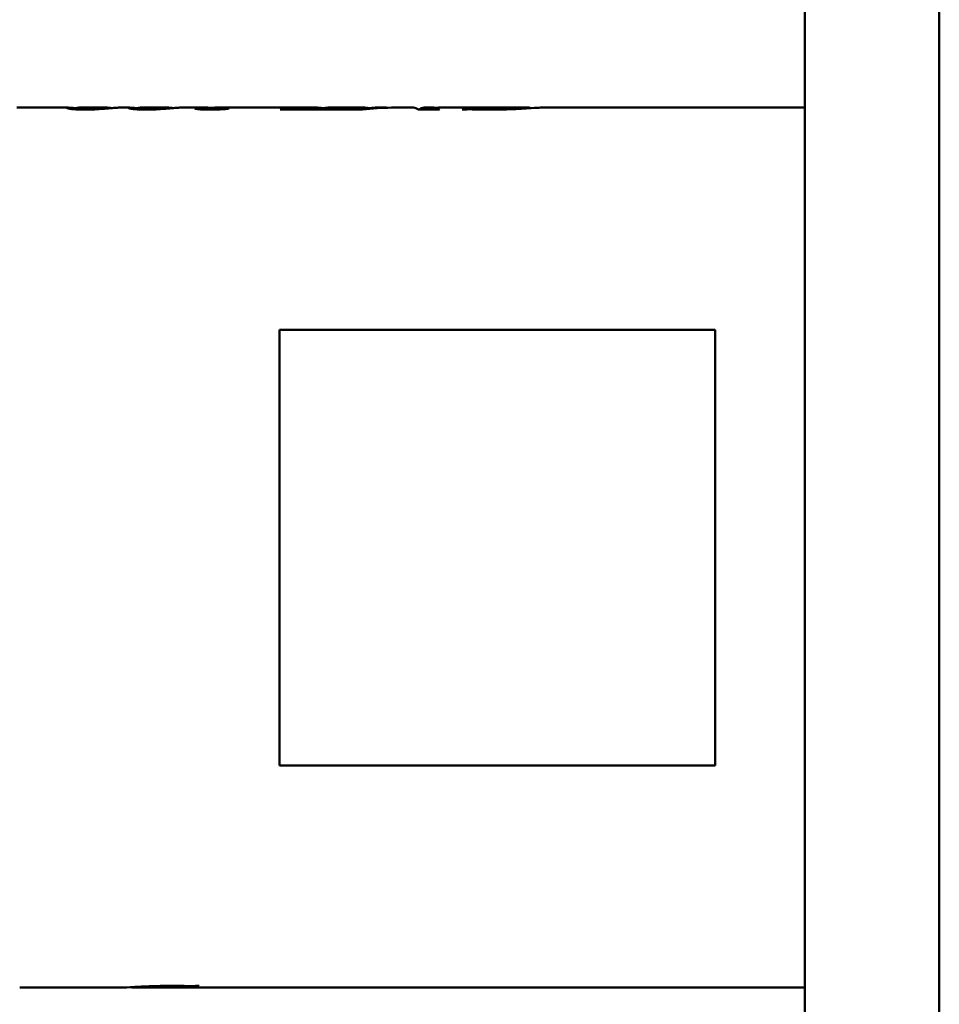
# Model space of a CAD drawing. Header units: millimetres. Extents: x 1066 to 1559, y 677 to 1180.
# Tile 3 of 5: x 1194 to 1375, y 808 to 1002. Entities that reach past the tile are written whole.
import ezdxf

# ---------------------------------------------------------------- set-up
doc = ezdxf.new("R2010")
doc.units = ezdxf.units.MM
doc.header["$LTSCALE"] = 6.25
doc.layers.add('Widoczne (ISO)', color=7, linetype='Continuous', lineweight=50)

msp = doc.modelspace()

# ---------------------------------------------------------------- linework, layer by layer
at = {"layer": 'Widoczne (ISO)'}
for p, q in [((1348.75, 678.23), (1348.75, 1178.02)), ((1375.25, 1176.49), (1375.25, 679.76)), ((1193.53, 984.82), (1203.73, 984.82)), ((1205.2, 984.49), (1205.2, 984.68)), ((1205.9, 984.82), (1211.38, 984.82)), ((1213.58, 984.82), (1215.82, 984.82)), ((1217.29, 984.49), (1217.29, 984.68)), ((1217.99, 984.82), (1223.47, 984.82)), ((1225.67, 984.82), (1230.38, 984.82)), ((1230.58, 984.45), (1230.58, 984.69)), ((1232.18, 984.79), (1232.18, 984.81)), ((1233.69, 984.82), (1252.74, 984.82)), ((1234.96, 984.6), (1234.96, 984.66)), ((1235.86, 984.82), (1235.86, 984.82)), ((1257.68, 984.46), (1245.39, 984.46)), ((1246.71, 984.75), (1247.15, 984.75)), ((1246.71, 984.46), (1246.71, 984.75)), ((1246.92, 984.46), (1246.92, 984.66)), ((1249.47, 984.55), (1250.79, 984.55)), ((1250.79, 984.46), (1250.79, 984.55)), ((1252.83, 984.55), (1253.75, 984.55)), ((1252.83, 984.46), (1252.83, 984.55)), ((1254.82, 984.82), (1262.11, 984.82)), ((1257.85, 984.5), (1257.85, 984.46)), ((1261.63, 984.46), (1257.85, 984.46)), ((1258.37, 984.75), (1258.81, 984.75)), ((1258.37, 984.66), (1258.37, 984.75)), ((1259.34, 984.46), (1259.34, 984.52)), ((1260.77, 984.46), (1260.77, 984.7)), ((1262.81, 984.6), (1262.81, 984.68)), ((1264.21, 984.82), (1266.35, 984.82)), ((1267.37, 984.82), (1271.7, 984.82)), ((1276.69, 984.46), (1272.65, 984.46)), ((1273.73, 984.82), (1275.72, 984.82)), ((1274.32, 984.46), (1274.32, 984.68)), ((1274.75, 984.46), (1274.75, 984.58)), ((1276.62, 984.82), (1294.38, 984.82)), ((1281.67, 984.43), (1281.24, 984.43)), ((1282.43, 984.76), (1282.86, 984.76)), ((1282.43, 984.5), (1282.43, 984.76)), ((1282.75, 984.5), (1282.75, 984.71)), ((1294.57, 984.71), (1294.57, 984.8)), ((1296.75, 984.82), (1348.75, 984.82)), ((1331.11, 941.05), (1245.26, 941.05)), ((1245.26, 941.05), (1245.26, 855.2)), ((1331.11, 855.2), (1331.11, 941.05)), ((1245.26, 855.2), (1331.11, 855.2)), ((1194.39, 811.44), (1196.18, 811.44)), ((1195.68, 811.43), (1199.56, 811.43)), ((1197.96, 811.44), (1197.96, 811.43)), ((1199.42, 811.44), (1199.42, 811.43)), ((1199.59, 811.44), (1199.59, 811.43)), ((1201.29, 811.43), (1202.85, 811.43)), ((1203.72, 811.43), (1204.38, 811.43)), ((1204.47, 811.44), (1204.47, 811.43)), ((1205.98, 811.45), (1205.98, 811.43)), ((1206.2, 811.43), (1214.09, 811.43)), ((1216.11, 811.51), (1216.11, 811.47)), ((1216.44, 811.43), (1232.46, 811.43)), ((1228.26, 811.47), (1227.83, 811.47)), ((1227.93, 811.7), (1227.93, 811.51)), ((1228.26, 811.7), (1228.26, 811.47)), ((1229.02, 811.76), (1229.45, 811.76)), ((1230.86, 811.44), (1230.86, 811.43)), ((1232.32, 811.44), (1232.32, 811.43)), ((1232.49, 811.44), (1232.49, 811.43)), ((1234.19, 811.43), (1235.75, 811.43)), ((1236.62, 811.43), (1237.28, 811.43)), ((1237.37, 811.44), (1237.37, 811.43)), ((1238.88, 811.45), (1238.88, 811.43)), ((1239.1, 811.43), (1242.09, 811.43)), ((1243.86, 811.43), (1248.04, 811.43)), ((1248.17, 811.44), (1248.17, 811.43)), ((1249.73, 811.43), (1252.18, 811.43)), ((1252.91, 811.43), (1254.36, 811.43)), ((1254.4, 811.45), (1254.4, 811.43)), ((1256.25, 811.43), (1260.4, 811.43)), ((1260.88, 811.44), (1262.68, 811.44)), ((1262.18, 811.43), (1266.06, 811.43)), ((1264.4, 811.44), (1264.4, 811.43)), ((1266.1, 811.44), (1266.1, 811.43)), ((1267.64, 811.45), (1267.64, 811.43)), ((1267.87, 811.43), (1268.36, 811.43)), ((1269.13, 811.43), (1272.4, 811.43)), ((1272.6, 811.45), (1272.6, 811.43)), ((1274.39, 811.43), (1348.75, 811.43))]:
    msp.add_line(p, q, dxfattribs=at)
for centre, major_axis, ratio, start_param, end_param in [((1217.53, 898.12), (286.1, 0), 0.30303, 1.508324, 1.509835), ((1247.84, 898.12), (0, 86.7), 0.310769, 0.041636, 0.090751), ((1252.74, 898.12), (0, 86.7), 0.282081, 6.241107, 6.36289), ((1254.82, 898.12), (0, -86.7), 0.287687, 3.141593, 3.221297), ((1259.76, 898.12), (0, -86.7), 0.264615, 3.183229, 3.232344), ((1262.11, 898.12), (0, 86.7), 0.292149, 6.241378, 6.336142), ((1267.37, 898.12), (0, -86.7), 0.731313, 3.141593, 3.232344), ((1266.35, 898.12), (0, 86.7), 0.725904, 6.275036, 6.339464), ((1264.21, 898.12), (0, -86.7), 0.287324, 3.141593, 3.197872), ((1271.7, 898.12), (0, 86.7), 0.120202, 6.192434, 6.283185), ((1273.73, 898.12), (0, -86.7), 0.121486, 3.085313, 3.232344), ((1275.72, 898.12), (0, 86.7), 0.28628, 6.265164, 6.339464), ((1276.62, 898.12), (0, -86.7), 0.289934, 3.141593, 3.215853), ((1278.83, 898.12), (0, -86.7), 0.272727, 3.227349, 3.232344), ((1283.18, 898.12), (0, 86.7), 0.235751, 0.036657, 0.094991), ((1193.93, 898.12), (0, 86.7), 0.28, 3.149238, 3.160548), ((1195.68, 898.12), (0, -86.7), 0.302198, 6.26423, 6.30214), ((1189.99, 898.12), (535.79, 0), 0.161812, 4.726971, 4.734511), ((1198.26, 898.12), (0, 86.7), 0.363636, 3.127011, 3.131987), ((1201.29, 898.12), (0, -86.7), 0.287016, 6.263027, 6.305307), ((1227.65, 898.12), (0, -86.7), 0.235751, 0.029513, 0.087821), ((1222.89, 898.12), (535.79, 0), 0.161812, 4.726971, 4.734511), ((1231.16, 898.12), (0, 86.7), 0.363636, 3.127011, 3.131987), ((1234.19, 898.12), (0, -86.7), 0.287016, 6.263027, 6.305307), ((1256.32, 898.12), (0, -86.7), 0.34375, 6.261949, 6.26565), ((1260.42, 898.12), (0, 86.7), 0.28, 3.149238, 3.160548), ((1262.18, 898.12), (0, -86.7), 0.302198, 6.26423, 6.30214), ((1255.59, 898.12), (580.49, 0), 0.149351, 4.727574, 4.734511), ((1267.87, 898.12), (0, -86.7), 0.288462, 6.273944, 6.305307)]:
    msp.add_ellipse(centre, major_axis=major_axis, ratio=ratio, start_param=start_param, end_param=end_param, dxfattribs=at)
for points, knots in [([(1203.43, 984.77), (1203.43, 984.82), (1203.61, 984.83), (1204.14, 984.81), (1204.45, 984.79), (1205.02, 984.73), (1205.11, 984.73), (1205.22, 984.72)], [0, 0, 0, 0, 0.3912529, 0.3912529, 0.6377482, 0.6377482, 0.6865511, 0.6865511, 0.6865511, 0.6865511]), ([(1207.01, 984.43), (1206.7, 984.43), (1206.38, 984.44), (1205.78, 984.46), (1205.5, 984.47), (1204.82, 984.51), (1204.54, 984.54), (1204.07, 984.59), (1203.85, 984.62), (1203.5, 984.7), (1203.43, 984.74), (1203.43, 984.77)], [0, 0, 0, 0, 0.09546, 0.09546, 0.1891, 0.1891, 0.343252, 0.343252, 0.755047, 0.755047, 1.342717, 1.342717, 1.342717, 1.342717]), ([(1205.9, 984.82), (1205.83, 984.82), (1205.76, 984.82), (1205.42, 984.8), (1205.2, 984.76), (1205.2, 984.68)], [-0.4971154, -0.4971154, -0.4971154, -0.4971154, -0.4080851, -0.4080851, 0, 0, 0, 0]), ([(1205.2, 984.68), (1205.2, 984.66), (1205.22, 984.64), (1205.32, 984.6), (1205.39, 984.59), (1205.64, 984.55), (1205.81, 984.53), (1206.11, 984.51), (1206.27, 984.51), (1206.62, 984.49), (1206.8, 984.49), (1206.99, 984.49)], [-0.2775704, -0.2775704, -0.2775704, -0.2775704, -0.2209909, -0.2209909, -0.1742674, -0.1742674, -0.1130768, -0.1130768, -0.0558452, -0.0558452, 0, 0, 0, 0]), ([(1206.99, 984.49), (1207.14, 984.49), (1207.28, 984.49), (1207.58, 984.5), (1207.72, 984.5), (1208.08, 984.52), (1208.3, 984.53), (1208.83, 984.57), (1209.17, 984.61), (1210.04, 984.71), (1210.66, 984.81), (1211.28, 984.82)], [-1.611817, -1.611817, -1.611817, -1.611817, -1.491076, -1.491076, -1.36222, -1.36222, -1.167303, -1.167303, -0.743891, -0.743891, 0, 0, 0, 0]), ([(1209.79, 984.53), (1209.39, 984.5), (1208.96, 984.48), (1208.47, 984.46), (1208, 984.44), (1207.52, 984.43), (1207.01, 984.43)], [0, 0, 0, 0, 0.1564766, 0.1564766, 0.1564766, 0.3073437, 0.3073437, 0.3073437, 0.3073437]), ([(1212.9, 984.79), (1212.55, 984.77), (1212.13, 984.73), (1211.12, 984.64), (1210.51, 984.58), (1209.79, 984.53)], [0, 0, 0, 0, 0.2902187, 0.2902187, 0.5800754, 0.5800754, 0.5800754, 0.5800754]), ([(1211.28, 984.82), (1211.52, 984.83), (1211.74, 984.81), (1211.98, 984.77), (1212.05, 984.75), (1212.09, 984.73)], [-0.5984049, -0.5984049, -0.5984049, -0.5984049, -0.2984835, -0.2984835, -0.147524, -0.147524, -0.147524, -0.147524]), ([(1215.52, 984.77), (1215.52, 984.82), (1215.7, 984.83), (1216.23, 984.81), (1216.54, 984.79), (1217.11, 984.73), (1217.21, 984.73), (1217.31, 984.72)], [0, 0, 0, 0, 0.3912529, 0.3912529, 0.6377482, 0.6377482, 0.6865511, 0.6865511, 0.6865511, 0.6865511]), ([(1219.11, 984.43), (1218.79, 984.43), (1218.47, 984.44), (1217.87, 984.46), (1217.59, 984.47), (1216.91, 984.51), (1216.63, 984.54), (1216.16, 984.59), (1215.94, 984.62), (1215.59, 984.7), (1215.52, 984.74), (1215.52, 984.77)], [0, 0, 0, 0, 0.09546, 0.09546, 0.1891, 0.1891, 0.343252, 0.343252, 0.755047, 0.755047, 1.342717, 1.342717, 1.342717, 1.342717]), ([(1217.99, 984.82), (1217.92, 984.82), (1217.85, 984.82), (1217.51, 984.8), (1217.29, 984.76), (1217.29, 984.68)], [-0.4971154, -0.4971154, -0.4971154, -0.4971154, -0.4080851, -0.4080851, 0, 0, 0, 0]), ([(1217.29, 984.68), (1217.29, 984.66), (1217.31, 984.64), (1217.41, 984.6), (1217.48, 984.59), (1217.73, 984.55), (1217.9, 984.53), (1218.2, 984.51), (1218.36, 984.51), (1218.71, 984.49), (1218.89, 984.49), (1219.08, 984.49)], [-0.2775704, -0.2775704, -0.2775704, -0.2775704, -0.2209909, -0.2209909, -0.1742674, -0.1742674, -0.1130768, -0.1130768, -0.0558452, -0.0558452, 0, 0, 0, 0]), ([(1219.08, 984.49), (1219.23, 984.49), (1219.37, 984.49), (1219.67, 984.5), (1219.81, 984.5), (1220.17, 984.52), (1220.39, 984.53), (1220.92, 984.57), (1221.26, 984.61), (1222.13, 984.71), (1222.75, 984.81), (1223.37, 984.82)], [-1.611817, -1.611817, -1.611817, -1.611817, -1.491076, -1.491076, -1.36222, -1.36222, -1.167303, -1.167303, -0.743891, -0.743891, 0, 0, 0, 0]), ([(1221.88, 984.53), (1221.48, 984.5), (1221.05, 984.48), (1220.56, 984.46), (1220.1, 984.44), (1219.61, 984.43), (1219.11, 984.43)], [0, 0, 0, 0, 0.1564766, 0.1564766, 0.1564766, 0.3073437, 0.3073437, 0.3073437, 0.3073437]), ([(1224.99, 984.79), (1224.64, 984.77), (1224.22, 984.73), (1223.21, 984.64), (1222.6, 984.58), (1221.88, 984.53)], [0, 0, 0, 0, 0.2902187, 0.2902187, 0.5800754, 0.5800754, 0.5800754, 0.5800754]), ([(1223.37, 984.82), (1223.61, 984.83), (1223.83, 984.81), (1224.07, 984.77), (1224.14, 984.75), (1224.18, 984.73)], [-0.5984049, -0.5984049, -0.5984049, -0.5984049, -0.2984835, -0.2984835, -0.147524, -0.147524, -0.147524, -0.147524]), ([(1228.58, 984.66), (1228.58, 984.68), (1228.61, 984.69), (1228.73, 984.72), (1228.82, 984.73), (1229.13, 984.75), (1229.4, 984.77), (1230.54, 984.8), (1231.35, 984.81), (1232.18, 984.81)], [0, 0, 0, 0, 0.0723283, 0.0723283, 0.1471644, 0.1471644, 0.2695798, 0.2695798, 0.4107091, 0.4107091, 0.4107091, 0.4107091]), ([(1231.71, 984.43), (1231.41, 984.43), (1231.12, 984.44), (1230.57, 984.45), (1230.32, 984.46), (1229.64, 984.49), (1229.36, 984.52), (1229.01, 984.55), (1228.85, 984.57), (1228.63, 984.62), (1228.58, 984.64), (1228.58, 984.66)], [0, 0, 0, 0, 0.0878625, 0.0878625, 0.1687112, 0.1687112, 0.319478, 0.319478, 0.5363478, 0.5363478, 0.7627378, 0.7627378, 0.7627378, 0.7627378]), ([(1232.18, 984.81), (1231.79, 984.81), (1231.42, 984.82), (1230.82, 984.82), (1230.58, 984.82), (1230.38, 984.82)], [0, 0, 0, 0, 0.1253009, 0.1253009, 0.2301827, 0.2301827, 0.2301827, 0.2301827]), ([(1231.6, 984.78), (1231.29, 984.77), (1231.03, 984.76), (1230.76, 984.74), (1230.69, 984.73), (1230.6, 984.71), (1230.58, 984.7), (1230.58, 984.69)], [0, 0, 0, 0, 0.1228238, 0.1228238, 0.1834818, 0.1834818, 0.2456331, 0.2456331, 0.2456331, 0.2456331]), ([(1230.58, 984.69), (1230.58, 984.68), (1230.6, 984.67), (1230.7, 984.64), (1230.77, 984.63), (1231.03, 984.6), (1231.25, 984.59), (1231.57, 984.57), (1231.76, 984.56), (1232.17, 984.55), (1232.39, 984.55), (1232.61, 984.55)], [0, 0, 0, 0, 0.0602792, 0.0602792, 0.1169401, 0.1169401, 0.2202703, 0.2202703, 0.335409, 0.335409, 0.4523313, 0.4523313, 0.4523313, 0.4523313]), ([(1235.86, 984.82), (1235.1, 984.82), (1234.32, 984.81), (1232.87, 984.8), (1232.17, 984.8), (1231.6, 984.78)], [0, 0, 0, 0, 0.2314175, 0.2314175, 0.4617801, 0.4617801, 0.4617801, 0.4617801]), ([(1235.39, 984.65), (1235.18, 984.62), (1234.91, 984.59), (1234.33, 984.53), (1234, 984.51), (1233.27, 984.47), (1232.97, 984.46), (1232.35, 984.44), (1232.03, 984.43), (1231.71, 984.43)], [0, 0, 0, 0, 0.1576138, 0.1576138, 0.2755988, 0.2755988, 0.3473181, 0.3473181, 0.4188276, 0.4188276, 0.4188276, 0.4188276]), ([(1232.18, 984.81), (1232.35, 984.81), (1232.52, 984.82), (1233.02, 984.82), (1233.48, 984.82), (1234.16, 984.82), (1234.49, 984.82), (1235.16, 984.82), (1235.51, 984.82), (1235.86, 984.82)], [0.211563, 0.211563, 0.211563, 0.211563, 0.341916, 0.341916, 0.821028, 0.821028, 1.220082, 1.220082, 1.62771, 1.62771, 1.62771, 1.62771]), ([(1232.61, 984.55), (1232.85, 984.55), (1233.09, 984.55), (1233.56, 984.56), (1233.78, 984.57), (1234.37, 984.61), (1234.7, 984.64), (1234.96, 984.66)], [0, 0, 0, 0, 0.072895, 0.072895, 0.1497007, 0.1497007, 0.2989194, 0.2989194, 0.2989194, 0.2989194]), ([(1247.15, 984.75), (1247.08, 984.73), (1247.02, 984.72), (1246.98, 984.71), (1246.94, 984.69), (1246.92, 984.68), (1246.92, 984.66)], [0, 0, 0, 0, 0.0892085, 0.0892085, 0.0892085, 0.1673501, 0.1673501, 0.1673501, 0.1673501]), ([(1246.92, 984.66), (1246.92, 984.65), (1246.95, 984.63), (1247.08, 984.61), (1247.14, 984.6), (1247.27, 984.58), (1247.35, 984.58), (1247.45, 984.57)], [0, 0, 0, 0, 0.0729585, 0.0729585, 0.1097986, 0.1097986, 0.1460083, 0.1460083, 0.1460083, 0.1460083]), ([(1247.45, 984.57), (1247.49, 984.57), (1247.54, 984.57), (1247.66, 984.56), (1247.73, 984.56), (1247.98, 984.55), (1248.19, 984.55), (1248.73, 984.55), (1249.12, 984.55), (1249.47, 984.55)], [0, 0, 0, 0, 0.0172307, 0.0172307, 0.038858, 0.038858, 0.0959515, 0.0959515, 0.2022566, 0.2022566, 0.2022566, 0.2022566]), ([(1253.75, 984.55), (1254.23, 984.55), (1254.75, 984.55), (1255.62, 984.56), (1255.98, 984.57), (1256.74, 984.6), (1257.1, 984.62), (1257.55, 984.65), (1257.75, 984.67), (1258.13, 984.71), (1258.26, 984.73), (1258.37, 984.75)], [0, 0, 0, 0, 0.1463782, 0.1463782, 0.2654296, 0.2654296, 0.4001177, 0.4001177, 0.4679164, 0.4679164, 0.5283589, 0.5283589, 0.5283589, 0.5283589]), ([(1257.85, 984.5), (1258.16, 984.51), (1258.55, 984.51), (1258.86, 984.51), (1259.09, 984.51), (1259.26, 984.52), (1259.34, 984.52)], [0, 0, 0, 0, 0.0917389, 0.0917389, 0.0917389, 0.1608135, 0.1608135, 0.1608135, 0.1608135]), ([(1259.34, 984.52), (1259.48, 984.52), (1259.6, 984.53), (1259.84, 984.55), (1259.95, 984.56), (1260.1, 984.58), (1260.22, 984.59), (1260.53, 984.65), (1260.66, 984.68), (1260.77, 984.7)], [0, 0, 0, 0, 0.0446706, 0.0446706, 0.0976694, 0.0976694, 0.1315485, 0.1315485, 0.1602446, 0.1602446, 0.1602446, 0.1602446]), ([(1274.75, 984.58), (1274.93, 984.57), (1275.13, 984.55), (1275.47, 984.53), (1275.61, 984.52), (1276.15, 984.51), (1276.51, 984.51), (1276.81, 984.5)], [0, 0, 0, 0, 0.0882975, 0.0882975, 0.142443, 0.142443, 0.2039274, 0.2039274, 0.2039274, 0.2039274]), ([(1282.7, 984.5), (1282.63, 984.5), (1282.56, 984.5), (1282.42, 984.5), (1282.36, 984.5), (1282.2, 984.49), (1282.12, 984.49), (1281.91, 984.46), (1281.78, 984.45), (1281.67, 984.43)], [0, 0, 0, 0, 0.0214208, 0.0214208, 0.0414395, 0.0414395, 0.0748589, 0.0748589, 0.1192524, 0.1192524, 0.1192524, 0.1192524]), ([(1283.52, 984.48), (1283.39, 984.49), (1283.25, 984.49), (1282.96, 984.5), (1282.81, 984.5), (1282.7, 984.5)], [0, 0, 0, 0, 0.04313474, 0.04313474, 0.08958316, 0.08958316, 0.08958316, 0.08958316]), ([(1282.86, 984.76), (1282.83, 984.76), (1282.81, 984.75), (1282.77, 984.73), (1282.75, 984.72), (1282.75, 984.71)], [0, 0, 0, 0, 0.0639003, 0.0639003, 0.1249904, 0.1249904, 0.1249904, 0.1249904]), ([(1282.75, 984.71), (1282.75, 984.7), (1282.77, 984.69), (1282.85, 984.67), (1282.91, 984.66), (1283.16, 984.62), (1283.41, 984.6), (1283.93, 984.57), (1284.29, 984.54), (1285.43, 984.51), (1286.04, 984.5), (1286.64, 984.5)], [0, 0, 0, 0, 0.0548154, 0.0548154, 0.1091946, 0.1091946, 0.2272168, 0.2272168, 0.3202368, 0.3202368, 0.4109474, 0.4109474, 0.4109474, 0.4109474]), ([(1286.64, 984.43), (1286.09, 984.43), (1285.54, 984.44), (1285, 984.44), (1284.49, 984.45), (1284, 984.47), (1283.52, 984.48)], [0, 0, 0, 0, 0.1644053, 0.1644053, 0.1644053, 0.3190736, 0.3190736, 0.3190736, 0.3190736]), ([(1286.64, 984.5), (1287.25, 984.5), (1287.86, 984.51), (1289.04, 984.54), (1289.59, 984.55), (1290.6, 984.6), (1291.06, 984.62), (1291.94, 984.68), (1292.34, 984.71), (1292.7, 984.73)], [0, 0, 0, 0, 0.1850637, 0.1850637, 0.3648162, 0.3648162, 0.5399625, 0.5399625, 0.7309581, 0.7309581, 0.7309581, 0.7309581]), ([(1291.07, 984.52), (1290.37, 984.49), (1289.65, 984.47), (1288.9, 984.45), (1288.16, 984.44), (1287.4, 984.43), (1286.64, 984.43)], [0, 0, 0, 0, 0.2312138, 0.2312138, 0.2312138, 0.4605821, 0.4605821, 0.4605821, 0.4605821]), ([(1296.75, 984.82), (1296.74, 984.82), (1296.73, 984.82), (1296.52, 984.82), (1296.22, 984.81), (1295.25, 984.76), (1294.35, 984.69), (1293.05, 984.62), (1292.12, 984.56), (1291.07, 984.52)], [0.196873, 0.196873, 0.196873, 0.196873, 0.20776, 0.20776, 0.491438, 0.491438, 1.902851, 1.902851, 4.446477, 4.446477, 4.446477, 4.446477]), ([(1292.7, 984.73), (1293.32, 984.77), (1293.79, 984.8), (1294.42, 984.83), (1294.57, 984.82), (1294.57, 984.8)], [0, 0, 0, 0, 0.3260095, 0.3260095, 0.6519415, 0.6519415, 0.6519415, 0.6519415]), ([(1198.82, 811.43), (1198.73, 811.43), (1198.6, 811.43), (1198.49, 811.43), (1198.32, 811.43), (1198.12, 811.43), (1197.96, 811.43)], [0, 0, 0, 0, 0.02818472, 0.02818472, 0.02818472, 0.07049052, 0.07049052, 0.07049052, 0.07049052]), ([(1199.42, 811.43), (1199.34, 811.43), (1199.25, 811.43), (1199.15, 811.43), (1199.05, 811.43), (1198.93, 811.43), (1198.82, 811.43)], [0, 0, 0, 0, 0.03059143, 0.03059143, 0.03059143, 0.06436329, 0.06436329, 0.06436329, 0.06436329]), ([(1199.59, 811.43), (1199.59, 811.43), (1199.58, 811.43), (1199.56, 811.43), (1199.54, 811.43), (1199.52, 811.43), (1199.5, 811.43), (1199.48, 811.43), (1199.45, 811.43), (1199.42, 811.43)], [0, 0, 0, 0, 0.01926458, 0.01926458, 0.01926458, 0.0303762, 0.0303762, 0.0303762, 0.0420316, 0.0420316, 0.0420316, 0.0420316]), ([(1203.76, 811.43), (1203.63, 811.43), (1203.47, 811.43), (1203.28, 811.43), (1203.26, 811.43), (1203.24, 811.43)], [0, 0, 0, 0, 0.0450226, 0.0450226, 0.05007173, 0.05007173, 0.05007173, 0.05007173]), ([(1204.14, 811.43), (1204.07, 811.43), (1204.01, 811.43), (1203.94, 811.43), (1203.88, 811.43), (1203.82, 811.43), (1203.76, 811.43)], [0, 0, 0, 0, 0.02017536, 0.02017536, 0.02017536, 0.03957364, 0.03957364, 0.03957364, 0.03957364]), ([(1203.97, 811.44), (1204.2, 811.44), (1204.45, 811.44), (1204.85, 811.45), (1205, 811.45), (1205.28, 811.45), (1205.41, 811.45), (1205.54, 811.45)], [0, 0, 0, 0, 0.0885527, 0.0885527, 0.136896, 0.136896, 0.1755865, 0.1755865, 0.1755865, 0.1755865]), ([(1204.36, 811.43), (1204.33, 811.43), (1204.3, 811.43), (1204.26, 811.43), (1204.22, 811.43), (1204.18, 811.43), (1204.14, 811.43)], [0, 0, 0, 0, 0.01245664, 0.01245664, 0.01245664, 0.02497267, 0.02497267, 0.02497267, 0.02497267]), ([(1204.47, 811.43), (1204.46, 811.43), (1204.45, 811.43), (1204.43, 811.43), (1204.42, 811.43), (1204.41, 811.43), (1204.4, 811.43), (1204.39, 811.43), (1204.38, 811.43), (1204.36, 811.43)], [0, 0, 0, 0, 0.01841761, 0.01841761, 0.01841761, 0.0255809, 0.0255809, 0.0255809, 0.03156482, 0.03156482, 0.03156482, 0.03156482]), ([(1205.17, 811.43), (1205.1, 811.43), (1205.03, 811.43), (1204.9, 811.43), (1204.84, 811.43), (1204.73, 811.43), (1204.66, 811.43), (1204.57, 811.43), (1204.54, 811.43), (1204.49, 811.43), (1204.48, 811.43), (1204.47, 811.43)], [0, 0, 0, 0, 0.02136166, 0.02136166, 0.04180666, 0.04180666, 0.06180838, 0.06180838, 0.07447694, 0.07447694, 0.08910019, 0.08910019, 0.08910019, 0.08910019]), ([(1205.98, 811.43), (1205.92, 811.43), (1205.84, 811.43), (1205.73, 811.43), (1205.66, 811.43), (1205.57, 811.43), (1205.48, 811.43), (1205.38, 811.43), (1205.28, 811.43), (1205.17, 811.43)], [0, 0, 0, 0, 0.0421413, 0.0421413, 0.0421413, 0.0722594, 0.0722594, 0.0722594, 0.1034167, 0.1034167, 0.1034167, 0.1034167]), ([(1205.54, 811.45), (1205.63, 811.45), (1205.72, 811.45), (1205.89, 811.45), (1205.97, 811.45), (1206.12, 811.45), (1206.18, 811.44), (1206.29, 811.44), (1206.33, 811.44), (1206.38, 811.44), (1206.39, 811.44), (1206.39, 811.43)], [0, 0, 0, 0, 0.0276514, 0.0276514, 0.0526762, 0.0526762, 0.0797593, 0.0797593, 0.1061946, 0.1061946, 0.1360135, 0.1360135, 0.1360135, 0.1360135]), ([(1206.39, 811.43), (1206.39, 811.43), (1206.35, 811.43), (1206.29, 811.43), (1206.22, 811.43), (1206.11, 811.43), (1205.98, 811.43)], [0, 0, 0, 0, 0.0768562, 0.0768562, 0.0768562, 0.1557547, 0.1557547, 0.1557547, 0.1557547]), ([(1214.09, 811.43), (1214.28, 811.43), (1214.5, 811.44), (1215.43, 811.47), (1216.34, 811.52), (1217.63, 811.59), (1218.57, 811.64), (1219.62, 811.68)], [0.26326, 0.26326, 0.26326, 0.26326, 0.491481, 0.491481, 1.904208, 1.904208, 4.449997, 4.449997, 4.449997, 4.449997]), ([(1217.98, 811.49), (1217.37, 811.46), (1216.89, 811.44), (1216.26, 811.42), (1216.11, 811.44), (1216.11, 811.47)], [0, 0, 0, 0, 0.3259992, 0.3259992, 0.6519194, 0.6519194, 0.6519194, 0.6519194]), ([(1224.05, 811.7), (1223.43, 811.7), (1222.82, 811.69), (1221.65, 811.67), (1221.1, 811.65), (1220.08, 811.61), (1219.62, 811.59), (1218.75, 811.54), (1218.34, 811.51), (1217.98, 811.49)], [0, 0, 0, 0, 0.1850475, 0.1850475, 0.3647721, 0.3647721, 0.5399002, 0.5399002, 0.7308692, 0.7308692, 0.7308692, 0.7308692]), ([(1219.62, 811.68), (1220.31, 811.7), (1221.03, 811.73), (1221.78, 811.74), (1222.53, 811.75), (1223.28, 811.76), (1224.05, 811.76)], [0, 0, 0, 0, 0.2311975, 0.2311975, 0.2311975, 0.4605616, 0.4605616, 0.4605616, 0.4605616]), ([(1224.05, 811.76), (1224.6, 811.76), (1225.14, 811.76), (1225.68, 811.75), (1226.19, 811.74), (1226.68, 811.73), (1227.16, 811.71)], [0, 0, 0, 0, 0.1644031, 0.1644031, 0.1644031, 0.3190625, 0.3190625, 0.3190625, 0.3190625]), ([(1227.93, 811.51), (1227.93, 811.52), (1227.91, 811.53), (1227.83, 811.55), (1227.77, 811.56), (1227.53, 811.59), (1227.28, 811.61), (1226.76, 811.64), (1226.4, 811.66), (1225.26, 811.69), (1224.65, 811.7), (1224.05, 811.7)], [0, 0, 0, 0, 0.0547538, 0.0547538, 0.10907, 0.10907, 0.2269454, 0.2269454, 0.3204694, 0.3204694, 0.4119382, 0.4119382, 0.4119382, 0.4119382]), ([(1227.16, 811.71), (1227.29, 811.71), (1227.44, 811.71), (1227.73, 811.7), (1227.87, 811.7), (1227.98, 811.7)], [0, 0, 0, 0, 0.04313276, 0.04313276, 0.08957945, 0.08957945, 0.08957945, 0.08957945]), ([(1227.83, 811.47), (1227.85, 811.47), (1227.88, 811.48), (1227.91, 811.49), (1227.93, 811.51), (1227.93, 811.51)], [0, 0, 0, 0, 0.0638809, 0.0638809, 0.1249505, 0.1249505, 0.1249505, 0.1249505]), ([(1227.98, 811.7), (1228.05, 811.7), (1228.13, 811.7), (1228.26, 811.7), (1228.32, 811.7), (1228.48, 811.71), (1228.56, 811.71), (1228.78, 811.73), (1228.9, 811.75), (1229.02, 811.76)], [0, 0, 0, 0, 0.0214011, 0.0214011, 0.0414007, 0.0414007, 0.0748869, 0.0748869, 0.1195607, 0.1195607, 0.1195607, 0.1195607]), ([(1231.72, 811.43), (1231.63, 811.43), (1231.5, 811.43), (1231.39, 811.43), (1231.22, 811.43), (1231.03, 811.43), (1230.86, 811.43)], [0, 0, 0, 0, 0.02818472, 0.02818472, 0.02818472, 0.07049052, 0.07049052, 0.07049052, 0.07049052]), ([(1232.32, 811.43), (1232.24, 811.43), (1232.15, 811.43), (1232.05, 811.43), (1231.95, 811.43), (1231.83, 811.43), (1231.72, 811.43)], [0, 0, 0, 0, 0.03059143, 0.03059143, 0.03059143, 0.06436329, 0.06436329, 0.06436329, 0.06436329]), ([(1232.49, 811.43), (1232.49, 811.43), (1232.48, 811.43), (1232.46, 811.43), (1232.44, 811.43), (1232.42, 811.43), (1232.4, 811.43), (1232.38, 811.43), (1232.35, 811.43), (1232.32, 811.43)], [0, 0, 0, 0, 0.01926458, 0.01926458, 0.01926458, 0.0303762, 0.0303762, 0.0303762, 0.0420316, 0.0420316, 0.0420316, 0.0420316]), ([(1236.66, 811.43), (1236.53, 811.43), (1236.37, 811.43), (1236.18, 811.43), (1236.16, 811.43), (1236.14, 811.43)], [0, 0, 0, 0, 0.0450226, 0.0450226, 0.05007173, 0.05007173, 0.05007173, 0.05007173]), ([(1237.04, 811.43), (1236.97, 811.43), (1236.91, 811.43), (1236.84, 811.43), (1236.78, 811.43), (1236.72, 811.43), (1236.66, 811.43)], [0, 0, 0, 0, 0.02017536, 0.02017536, 0.02017536, 0.03957364, 0.03957364, 0.03957364, 0.03957364]), ([(1236.87, 811.44), (1237.1, 811.44), (1237.36, 811.44), (1237.75, 811.45), (1237.9, 811.45), (1238.18, 811.45), (1238.31, 811.45), (1238.44, 811.45)], [0, 0, 0, 0, 0.0885527, 0.0885527, 0.136896, 0.136896, 0.1755865, 0.1755865, 0.1755865, 0.1755865]), ([(1237.26, 811.43), (1237.23, 811.43), (1237.2, 811.43), (1237.16, 811.43), (1237.12, 811.43), (1237.08, 811.43), (1237.04, 811.43)], [0, 0, 0, 0, 0.01245664, 0.01245664, 0.01245664, 0.02497267, 0.02497267, 0.02497267, 0.02497267]), ([(1237.37, 811.43), (1237.36, 811.43), (1237.35, 811.43), (1237.33, 811.43), (1237.32, 811.43), (1237.31, 811.43), (1237.3, 811.43), (1237.29, 811.43), (1237.28, 811.43), (1237.26, 811.43)], [0, 0, 0, 0, 0.01841761, 0.01841761, 0.01841761, 0.0255809, 0.0255809, 0.0255809, 0.03156482, 0.03156482, 0.03156482, 0.03156482]), ([(1238.07, 811.43), (1238, 811.43), (1237.93, 811.43), (1237.8, 811.43), (1237.74, 811.43), (1237.63, 811.43), (1237.57, 811.43), (1237.47, 811.43), (1237.44, 811.43), (1237.4, 811.43), (1237.38, 811.43), (1237.37, 811.43)], [0, 0, 0, 0, 0.02136166, 0.02136166, 0.04180666, 0.04180666, 0.06180838, 0.06180838, 0.07447694, 0.07447694, 0.08910019, 0.08910019, 0.08910019, 0.08910019]), ([(1238.88, 811.43), (1238.82, 811.43), (1238.74, 811.43), (1238.63, 811.43), (1238.56, 811.43), (1238.47, 811.43), (1238.38, 811.43), (1238.28, 811.43), (1238.18, 811.43), (1238.07, 811.43)], [0, 0, 0, 0, 0.0421413, 0.0421413, 0.0421413, 0.0722594, 0.0722594, 0.0722594, 0.1034167, 0.1034167, 0.1034167, 0.1034167]), ([(1238.44, 811.45), (1238.53, 811.45), (1238.63, 811.45), (1238.8, 811.45), (1238.87, 811.45), (1239.02, 811.45), (1239.09, 811.44), (1239.19, 811.44), (1239.23, 811.44), (1239.28, 811.44), (1239.29, 811.44), (1239.29, 811.43)], [0, 0, 0, 0, 0.0276514, 0.0276514, 0.0526762, 0.0526762, 0.0797593, 0.0797593, 0.1061946, 0.1061946, 0.1360135, 0.1360135, 0.1360135, 0.1360135]), ([(1239.29, 811.43), (1239.29, 811.43), (1239.26, 811.43), (1239.19, 811.43), (1239.12, 811.43), (1239.02, 811.43), (1238.88, 811.43)], [0, 0, 0, 0, 0.0768562, 0.0768562, 0.0768562, 0.1557547, 0.1557547, 0.1557547, 0.1557547]), ([(1242.09, 811.43), (1242.94, 811.43), (1243.79, 811.44), (1244.68, 811.44), (1245.05, 811.45), (1245.79, 811.45), (1246.15, 811.45), (1246.52, 811.45)], [0.5184478, 0.5184478, 0.5184478, 0.5184478, 0.730882, 0.730882, 0.874834, 0.874834, 1.0097071, 1.0097071, 1.0097071, 1.0097071]), ([(1246.23, 811.44), (1245.95, 811.44), (1245.68, 811.44), (1245.13, 811.43), (1244.86, 811.43), (1244.09, 811.43), (1243.62, 811.43), (1243.22, 811.43)], [-1.2372914, -1.2372914, -1.2372914, -1.2372914, -1.097114, -1.097114, -0.9470738, -0.9470738, -0.6139611, -0.6139611, -0.6139611, -0.6139611]), ([(1248.17, 811.43), (1248.17, 811.43), (1248.14, 811.43), (1248.04, 811.43), (1247.96, 811.43), (1247.71, 811.43), (1247.54, 811.43), (1247.23, 811.43), (1247.05, 811.44), (1246.66, 811.44), (1246.45, 811.44), (1246.23, 811.44)], [-0.2685316, -0.2685316, -0.2685316, -0.2685316, -0.2205336, -0.2205336, -0.1791046, -0.1791046, -0.1245181, -0.1245181, -0.0641687, -0.0641687, 0, 0, 0, 0]), ([(1246.52, 811.45), (1246.95, 811.45), (1247.37, 811.45), (1248.16, 811.44), (1248.51, 811.44), (1249.09, 811.43), (1249.42, 811.43), (1249.69, 811.43), (1249.71, 811.43), (1249.73, 811.43)], [0, 0, 0, 0, 0.1287081, 0.1287081, 0.2506598, 0.2506598, 0.3519868, 0.3519868, 0.3594691, 0.3594691, 0.3594691, 0.3594691]), ([(1252.18, 811.43), (1252.35, 811.43), (1252.53, 811.43), (1252.72, 811.43), (1253.03, 811.43), (1253.38, 811.44), (1253.76, 811.44)], [0.0756653, 0.0756653, 0.0756653, 0.0756653, 0.1543643, 0.1543643, 0.1543643, 0.2876054, 0.2876054, 0.2876054, 0.2876054]), ([(1254.02, 811.43), (1253.95, 811.43), (1253.87, 811.43), (1253.73, 811.43), (1253.65, 811.43), (1253.42, 811.43), (1253.28, 811.43), (1252.84, 811.43), (1252.69, 811.43), (1252.53, 811.43)], [0, 0, 0, 0, 0.0222524, 0.0222524, 0.0453044, 0.0453044, 0.0980793, 0.0980793, 0.123713, 0.123713, 0.123713, 0.123713]), ([(1253.76, 811.44), (1253.99, 811.44), (1254.24, 811.44), (1254.74, 811.45), (1255.01, 811.45), (1255.28, 811.45)], [0, 0, 0, 0, 0.0808562, 0.0808562, 0.1616088, 0.1616088, 0.1616088, 0.1616088]), ([(1254.4, 811.43), (1254.4, 811.43), (1254.4, 811.43), (1254.37, 811.43), (1254.35, 811.43), (1254.3, 811.43), (1254.26, 811.43), (1254.18, 811.43), (1254.15, 811.43), (1254.09, 811.43), (1254.06, 811.43), (1254.02, 811.43)], [0, 0, 0, 0, 0.01003004, 0.01003004, 0.02050367, 0.02050367, 0.03469403, 0.03469403, 0.04356987, 0.04356987, 0.05239344, 0.05239344, 0.05239344, 0.05239344]), ([(1255.28, 811.45), (1255.4, 811.45), (1255.52, 811.45), (1255.75, 811.45), (1255.85, 811.45), (1256.03, 811.44), (1256.12, 811.44), (1256.25, 811.44), (1256.29, 811.44), (1256.34, 811.43), (1256.35, 811.43), (1256.35, 811.43)], [0, 0, 0, 0, 0.0368875, 0.0368875, 0.0722263, 0.0722263, 0.1067269, 0.1067269, 0.1309044, 0.1309044, 0.1568932, 0.1568932, 0.1568932, 0.1568932]), ([(1256.35, 811.43), (1256.35, 811.43), (1256.27, 811.43), (1256.05, 811.43), (1255.93, 811.44), (1255.8, 811.44)], [0, 0, 0, 0, 0.0853724, 0.0853724, 0.1618039, 0.1618039, 0.1618039, 0.1618039]), ([(1265.36, 811.43), (1265.22, 811.43), (1265.08, 811.43), (1264.95, 811.43), (1264.77, 811.43), (1264.58, 811.43), (1264.4, 811.43)], [0, 0, 0, 0, 0.03949674, 0.03949674, 0.03949674, 0.09349369, 0.09349369, 0.09349369, 0.09349369]), ([(1266.1, 811.43), (1266.1, 811.43), (1266.09, 811.43), (1266.05, 811.43), (1266.02, 811.43), (1265.98, 811.43), (1265.93, 811.43), (1265.93, 811.43), (1265.92, 811.43), (1265.92, 811.43), (1265.88, 811.43), (1265.83, 811.43), (1265.75, 811.43), (1265.63, 811.43), (1265.49, 811.43), (1265.36, 811.43)], [0, 0, 0, 0, 0.02981831, 0.02981831, 0.02981831, 0.05249903, 0.05249903, 0.05249903, 0.05404193, 0.05404193, 0.05404193, 0.06714055, 0.06714055, 0.06714055, 0.08578665, 0.08578665, 0.08578665, 0.08578665]), ([(1268.36, 811.43), (1268.5, 811.43), (1268.65, 811.43), (1269.11, 811.43), (1269.46, 811.43), (1270.09, 811.44), (1270.45, 811.44), (1271.25, 811.45), (1271.62, 811.45), (1272, 811.45)], [0.105881, 0.105881, 0.105881, 0.105881, 0.1658219, 0.1658219, 0.2947436, 0.2947436, 0.3895142, 0.3895142, 0.4666474, 0.4666474, 0.4666474, 0.4666474]), ([(1271.13, 811.43), (1270.88, 811.43), (1270.63, 811.43), (1270.13, 811.43), (1269.88, 811.43), (1269.3, 811.43), (1268.99, 811.43), (1268.74, 811.43)], [-0.5528982, -0.5528982, -0.5528982, -0.5528982, -0.5114396, -0.5114396, -0.4664545, -0.4664545, -0.3985661, -0.3985661, -0.3985661, -0.3985661]), ([(1272.6, 811.43), (1272.6, 811.43), (1272.56, 811.43), (1272.35, 811.43), (1272.23, 811.43), (1271.96, 811.43), (1271.81, 811.43), (1271.56, 811.43), (1271.48, 811.43), (1271.31, 811.43), (1271.22, 811.43), (1271.13, 811.43)], [-0.252601, -0.252601, -0.252601, -0.252601, -0.1688958, -0.1688958, -0.1078901, -0.1078901, -0.0524831, -0.0524831, -0.0264641, -0.0264641, 0, 0, 0, 0]), ([(1272, 811.45), (1272.31, 811.45), (1272.6, 811.45), (1273.18, 811.44), (1273.43, 811.44), (1274.01, 811.43), (1274.19, 811.43), (1274.32, 811.43), (1274.36, 811.43), (1274.39, 811.43)], [0, 0, 0, 0, 0.092767, 0.092767, 0.1870379, 0.1870379, 0.3374344, 0.3374344, 0.4118265, 0.4118265, 0.4118265, 0.4118265])]:
    msp.add_open_spline(points, degree=3, knots=knots, dxfattribs=at)
for points in [[(1213.58, 984.82), (1213.41, 984.82), (1213.18, 984.81), (1212.9, 984.79)], [(1225.67, 984.82), (1225.5, 984.82), (1225.27, 984.81), (1224.99, 984.79)], [(1199.56, 811.43), (1199.58, 811.43), (1199.59, 811.43), (1199.59, 811.43)], [(1202.85, 811.43), (1203.2, 811.43), (1203.58, 811.43), (1203.97, 811.44)], [(1232.46, 811.43), (1232.48, 811.43), (1232.49, 811.43), (1232.49, 811.43)], [(1235.75, 811.43), (1236.11, 811.43), (1236.48, 811.43), (1236.87, 811.44)], [(1254.36, 811.43), (1254.39, 811.43), (1254.4, 811.43), (1254.4, 811.43)], [(1260.4, 811.43), (1260.47, 811.43), (1260.54, 811.43), (1260.61, 811.43)], [(1266.06, 811.43), (1266.09, 811.43), (1266.1, 811.43), (1266.1, 811.43)]]:
    msp.add_open_spline(points, degree=3, dxfattribs=at)

doc.saveas('drawing.dxf')
